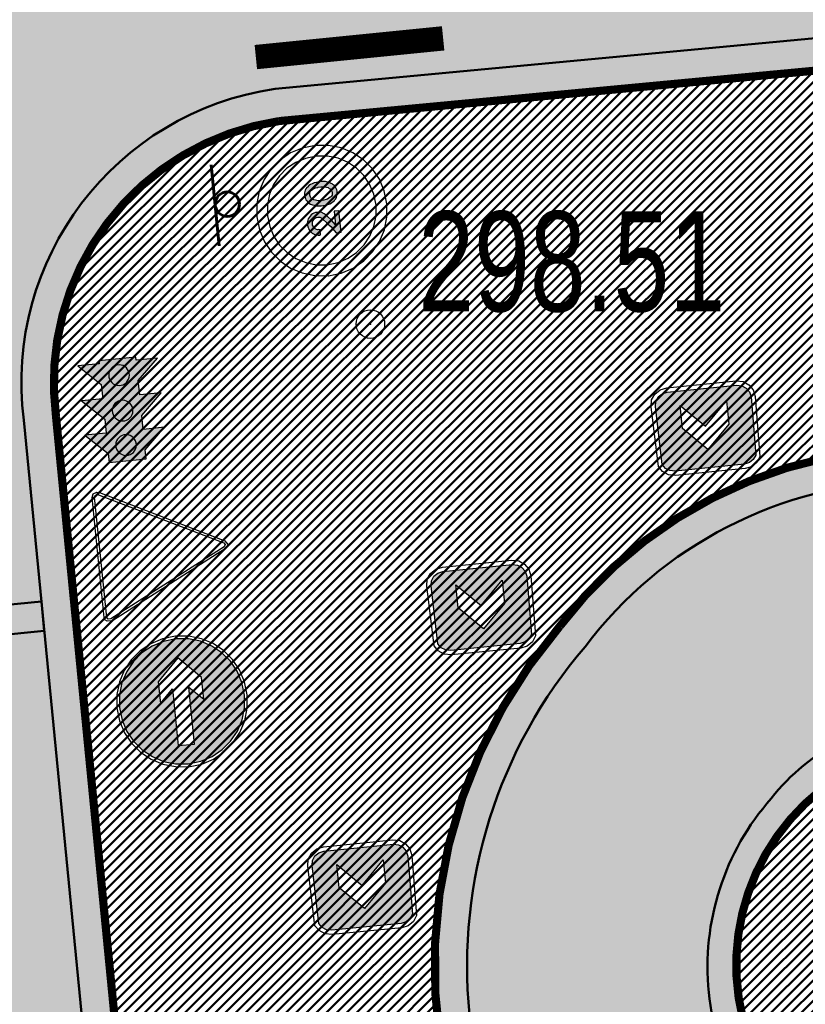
# Model space of a CAD drawing. Extents: x 2931 to 5026, y -2784 to 809.
# Tile 113 of 170: x 3207 to 3220, y -209 to -192. Entities that reach past the tile are written whole.
import ezdxf

# ---------------------------------------------------------------- set-up
doc = ezdxf.new("R2010")
doc.units = 0
doc.header["$MEASUREMENT"] = 0
doc.linetypes.add('CONTI', pattern=[0])
doc.layers.add('.', color=7, linetype='Continuous', lineweight=15)
for name, color, linetype in [('OP-SENAL-NEGRO', 250, 'Continuous'), ('PI_OTDEFAULT', 172, 'CONTI'), ('PI_TTDEFAULT', 5, 'CONTI')]:
    doc.layers.add(name, color=color, linetype=linetype)
doc.styles.add('SHRFT', font='TXT', dxfattribs={"width": 0.75})
pattern_1 = [(45, (0, 1538.843632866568), (-0.08838834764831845, 0.08838834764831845), [])]

# ---------------------------------------------------------------- blocks, each defined once
blk = doc.blocks.new('С')
at = {"layer": 'OP-SENAL-NEGRO', "linetype": 'Continuous'}
for points in [[(1245378.084913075, -79900.303424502), (1245378.084913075, -80153.97835723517), (1245114.107579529, -79900.303424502)], [(1245834.96853143, -79900.30342311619), (1245834.96853143, -80153.97835723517), (1246098.945865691, -79900.30342311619)], [(1245378.084913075, -80331.55125861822), (1245378.084914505, -80585.22619345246), (1245114.107579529, -80331.55125928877)], [(1245834.96853143, -80331.55125861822), (1245834.96853143, -80585.2261927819), (1246098.945865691, -80331.55125790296)], [(1245378.084913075, -80757.72555048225), (1245378.084914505, -81011.40048464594), (1245114.107579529, -80757.72555048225)], [(1245834.96853143, -80757.72555048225), (1245834.96853143, -81011.40048326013), (1246098.945865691, -80757.72555048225)]]:
    blk.add_hatch(color=256, dxfattribs=at).paths.add_polyline_path(points)
at = {"layer": 'OP-SENAL-NEGRO'}
h = blk.add_hatch(color=256, dxfattribs=at)
h.paths.add_polyline_path([(1245378.084913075, -79862.65004211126), (1245834.96853143, -79862.65004349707), (1245834.96853143, -81120.87930404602), (1245378.084913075, -81120.87930337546)])
edge = h.paths.add_edge_path(flags=16)
edge.add_arc((1245606.526722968, -80063.17245186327), 127.6727341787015, 41.61433914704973, 401.6143391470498)
edge = h.paths.add_edge_path(flags=16)
edge.add_arc((1245606.526722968, -80502.09860240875), 127.6727341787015, 41.61433914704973, 401.6143391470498)
edge = h.paths.add_edge_path(flags=16)
edge.add_arc((1245606.526721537, -80928.24029005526), 127.6727341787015, 41.61433914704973, 401.6143391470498)
for color, points in [(1, [(1245734.199455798, -80063.17245043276, 1), (1245478.853987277, -80063.17245043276, 1)]), (2, [(1245734.199455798, -80502.09860169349, 1), (1245478.853987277, -80502.09860169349, 1)]), (3, [(1245478.853987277, -80928.2402893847, 1), (1245734.199455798, -80928.2402893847, 1)])]:
    blk.add_hatch(color=color, dxfattribs=at).paths.add_polyline_path(points)
at = {"layer": 'OP-SENAL-NEGRO', "linetype": 'Continuous'}
blk.add_lwpolyline([(1245378.084914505, -80153.97835656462), (1245114.10758096, -79900.30342378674), (1245378.084914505, -79900.30342311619), (1245378.084914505, -79862.65004211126), (1245834.96853286, -79862.65004278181), (1245834.96853286, -79900.30342311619), (1246098.945867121, -79900.30342240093), (1245834.968534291, -80153.97835723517), (1245834.96853286, -80331.55125723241), (1246098.945867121, -80331.55125723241), (1245834.96853286, -80585.2261927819), (1245834.96853286, -80757.72555048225), (1246098.945868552, -80757.725549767), (1245834.96853286, -81011.40048326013), (1245834.96853286, -81120.87930337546), (1245378.084914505, -81120.8793026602), (1245378.084914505, -81011.40048393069), (1245114.10758096, -80757.725549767), (1245378.084914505, -80757.72554909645), (1245378.084914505, -80585.2261927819), (1245114.10758096, -80331.55125861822), (1245378.084914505, -80331.55125861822), (1245378.084914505, -80153.97835656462)], dxfattribs=at)
at = {"layer": 'OP-SENAL-NEGRO'}
for centre in [(1245606.526721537, -80063.17245043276), (1245606.526721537, -80502.09860169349), (1245606.526721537, -80928.2402893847)]:
    blk.add_circle(centre, 127.6727341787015, dxfattribs=at)
blk = doc.blocks.new('20')
at = {"layer": '.', "transparency": 33554625}
h = blk.add_hatch(color=256, dxfattribs=at)
h.dxf.hatch_style = 1
h.set_gradient(color1=(51, 51, 51), color2=(51, 51, 51), tint=0.6399999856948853)
h.paths.add_polyline_path([(1338580.420447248, -86175.85391284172), (1338596.871007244, -86178.54191284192), (1338610.526047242, -86181.33743284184), (1338621.385567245, -86189.50895284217), (1338635.040607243, -86197.68047284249), (1338643.319647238, -86208.64751284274), (1338651.491167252, -86222.30255284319), (1338654.179167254, -86235.95759284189), (1338656.974687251, -86249.61263284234), (1338656.974687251, -86263.26767284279), (1338654.179167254, -86274.23471284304), (1338648.80316725, -86282.40623284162), (1338643.319647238, -86290.57775284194), (1338635.040607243, -86298.74927284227), (1338618.697567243, -86317.88783284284), (1338583.215967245, -86350.68143284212), (1338558.593887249, -86372.50799284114), (1338569.560927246, -86361.64847284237), (1338550.422367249, -86377.99151284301), (1338525.800287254, -86399.81807284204), (1338443.870047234, -86454.54575284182), (1338443.870047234, -86517.33743284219), (1338708.906847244, -86517.33743284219), (1338708.906847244, -86459.92175284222), (1338542.250847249, -86459.92175284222), (1338602.354527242, -86416.26863284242), (1338662.458207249, -86361.64847284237), (1338681.489247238, -86342.50991284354), (1338689.768287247, -86331.54287284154), (1338700.627807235, -86317.88783284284), (1338706.111327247, -86312.40431284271), (1338708.906847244, -86304.23279284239), (1338714.282847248, -86287.88975284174), (1338714.282847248, -86285.09423284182), (1338717.078367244, -86265.95567284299), (1338717.078367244, -86246.81711284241), (1338717.078367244, -86227.78607284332), (1338711.594847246, -86208.64751284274), (1338703.423327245, -86189.50895284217), (1338692.456287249, -86173.05839284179), (1338678.801247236, -86156.71535284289), (1338665.146207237, -86143.06031284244), (1338648.80316725, -86132.09327284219), (1338632.352607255, -86123.92175284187), (1338613.214047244, -86118.43823284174), (1338594.075487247, -86112.95471284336), (1338572.248927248, -86112.95471284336), (1338553.110367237, -86115.75023284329), (1338533.97180724, -86121.23375284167), (1338517.628767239, -86126.60975284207), (1338498.490207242, -86137.57679284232), (1338484.835167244, -86148.54383284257), (1338468.384607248, -86162.19887284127), (1338457.525087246, -86178.54191284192), (1338449.353567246, -86194.99247284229), (1338441.074527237, -86214.13103284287), (1338438.386527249, -86233.16207284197), (1338435.698527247, -86252.30063284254), (1338435.698527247, -86263.26767284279), (1338501.178207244, -86263.26767284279), (1338501.178207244, -86252.30063284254), (1338503.973727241, -86246.81711284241), (1338503.973727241, -86233.16207284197), (1338509.457247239, -86219.50703284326), (1338517.628767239, -86205.85199284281), (1338528.488287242, -86194.99247284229), (1338539.455327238, -86186.71343284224), (1338553.110367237, -86181.33743284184), (1338566.76540725, -86175.85391284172)])
h.paths.add_polyline_path([(1338941.04252725, -86115.75023284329), (1338930.183007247, -86115.75023284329), (1338911.04444725, -86118.43823284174), (1338902.87292725, -86121.23375284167), (1338886.422367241, -86126.60975284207), (1338870.079327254, -86134.88879284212), (1338853.628767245, -86145.74831284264), (1338842.769247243, -86159.40335284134), (1338839.973727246, -86159.40335284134), (1338826.318687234, -86178.54191284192), (1338815.459167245, -86200.36847284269), (1338807.180127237, -86222.30255284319), (1338799.00860725, -86246.81711284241), (1338796.320607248, -86274.23471284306), (1338793.525087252, -86304.23279284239), (1338793.525087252, -86334.33839284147), (1338796.320607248, -86356.16495284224), (1338799.00860725, -86388.95855284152), (1338807.180127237, -86413.47311284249), (1338815.459167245, -86435.40719284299), (1338829.114207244, -86457.23375284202), (1338842.769247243, -86476.37231284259), (1338848.145247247, -86481.85583284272), (1338861.800287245, -86495.51087284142), (1338878.25084724, -86503.68239284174), (1338894.593887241, -86511.85391284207), (1338911.04444725, -86517.33743284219), (1338922.011487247, -86517.33743284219), (1338941.04252725, -86520.02543284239), (1338952.009567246, -86520.02543284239), (1338971.148127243, -86517.33743284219), (1338979.319647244, -86514.649432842), (1338995.770207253, -86509.16591284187), (1339012.113247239, -86500.99439284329), (1339028.45628724, -86490.02735284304), (1339039.423327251, -86476.37231284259), (1339042.218847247, -86476.37231284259), (1339055.873887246, -86454.54575284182), (1339066.733407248, -86432.61167284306), (1339074.904927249, -86410.78511284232), (1339083.183967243, -86388.95855284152), (1339085.871967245, -86367.02447284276), (1339088.667487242, -86334.33839284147), (1339088.667487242, -86309.71631284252), (1339085.871967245, -86276.92271284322), (1339083.183967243, -86246.81711284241), (1339074.904927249, -86222.30255284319), (1339066.733407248, -86200.36847284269), (1339055.873887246, -86178.54191284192), (1339039.423327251, -86159.40335284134), (1339033.939807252, -86151.23183284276), (1339020.28476724, -86140.26479284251), (1339003.941727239, -86129.40527284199), (1338987.491167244, -86123.92175284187), (1338971.148127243, -86118.43823284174), (1338960.181087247, -86115.75023284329)])
h.paths.add_polyline_path([(1338954.697567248, -86178.54191284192), (1338957.493087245, -86181.33743284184), (1338971.148127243, -86184.02543284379), (1338982.11516724, -86189.50895284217), (1338990.28668724, -86197.68047284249), (1338995.770207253, -86205.85199284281), (1339006.629727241, -86224.99055284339), (1339014.801247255, -86241.44111284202), (1339020.28476724, -86260.47215284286), (1339023.080287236, -86287.88975284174), (1339025.768287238, -86293.26575284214), (1339023.080287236, -86293.26575284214), (1339025.768287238, -86323.37135284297), (1339023.080287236, -86350.68143284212), (1339020.28476724, -86375.30351284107), (1339014.801247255, -86394.44207284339), (1339006.629727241, -86413.47311284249), (1338995.770207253, -86427.12815284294), (1338987.491167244, -86438.09519284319), (1338979.319647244, -86446.26671284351), (1338968.352607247, -86451.75023284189), (1338957.493087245, -86454.54575284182), (1338943.838047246, -86457.23375284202), (1338941.04252725, -86457.23375284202), (1338927.387487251, -86454.54575284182), (1338924.699487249, -86454.54575284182), (1338911.04444725, -86451.75023284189), (1338900.077407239, -86443.57871284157), (1338891.905887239, -86435.40719284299), (1338886.422367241, -86427.12815284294), (1338875.562847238, -86410.78511284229), (1338867.283807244, -86391.64655284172), (1338861.800287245, -86375.30351284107), (1338859.112287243, -86345.19791284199), (1338856.424287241, -86328.85487284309), (1338859.112287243, -86328.85487284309), (1338856.424287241, -86301.54479284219), (1338859.112287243, -86274.23471284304), (1338861.800287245, -86260.47215284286), (1338867.283807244, -86241.44111284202), (1338875.562847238, -86222.30255284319), (1338886.422367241, -86205.85199284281), (1338894.593887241, -86194.99247284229), (1338902.87292725, -86189.50895284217), (1338913.732447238, -86184.02543284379), (1338924.699487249, -86181.33743284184), (1338938.354527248, -86178.54191284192), (1338941.04252725, -86178.54191284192)], flags=16)
at = {"color": 1}
blk.add_lwpolyline([(1339540.33970043, -86308.75698336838), (1339524.00765661, -86145.00675453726), (1339477.59026891, -85994.794930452), (1339403.881176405, -85858.33640642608), (1339305.566570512, -85738.20992622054), (1339185.440090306, -85639.89532032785), (1339048.98156628, -85566.18622782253), (1338898.769742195, -85519.76884012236), (1338734.912065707, -85503.32934864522), (1338573.848028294, -85519.76884012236), (1338420.950012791, -85566.18622782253), (1338284.491488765, -85639.89532032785), (1338164.36500856, -85738.20992622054), (1338066.050402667, -85855.54276735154), (1337992.341310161, -85992.10873903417), (1337945.923922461, -86142.21311546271), (1337926.798239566, -86306.07079195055), (1337926.798239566, -86308.75698336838), (1337943.237731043, -86469.9284684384), (1337989.655118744, -86622.82648394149), (1338066.050402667, -86759.28500796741), (1338164.36500856, -86879.41148817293), (1338284.491488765, -86977.72609406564), (1338420.950012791, -87051.43518657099), (1338573.848028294, -87097.85257427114), (1338734.912065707, -87114.18461809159), (1338898.769742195, -87097.85257427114), (1339048.98156628, -87051.43518657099), (1339185.440090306, -86977.72609406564), (1339305.566570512, -86879.41148817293), (1339403.881176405, -86759.28500796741), (1339477.59026891, -86622.82648394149), (1339524.00765661, -86469.9284684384), (1339540.33970043, -86308.75698336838)], close=True, dxfattribs=at)
at = {"color": 7}
for points in [[(1339406.567367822, -86308.75698336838), (1339392.92151542, -86172.29845934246), (1339354.777597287, -86046.69214864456), (1339294.714357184, -85932.04549893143), (1339210.045603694, -85833.73089303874), (1339111.730997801, -85749.0621395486), (1338997.084348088, -85688.99889944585), (1338871.47803739, -85650.8549813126), (1338734.912065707, -85637.20912891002), (1338601.139733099, -85650.8549813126), (1338472.847230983, -85688.99889944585), (1338360.886772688, -85749.0621395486), (1338259.885975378, -85833.73089303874), (1338178.010860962, -85932.04549893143), (1338117.947620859, -86046.69214864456), (1338077.010063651, -86172.29845934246), (1338063.364211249, -86308.75698336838), (1338077.010063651, -86442.52931597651), (1338117.947620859, -86570.92926574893), (1338178.010860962, -86682.88972404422), (1338259.885975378, -86783.89052135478), (1338360.886772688, -86865.76563577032), (1338472.847230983, -86925.82887587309), (1338601.139733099, -86966.76643308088), (1338734.912065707, -86980.41228548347), (1338871.47803739, -86966.76643308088), (1338997.084348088, -86925.82887587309), (1339111.730997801, -86865.76563577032), (1339210.045603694, -86783.89052135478), (1339294.714357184, -86682.88972404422), (1339354.777597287, -86570.92926574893), (1339392.92151542, -86442.52931597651), (1339406.567367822, -86308.75698336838)], [(1338542.250847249, -86459.92175284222), (1338602.354527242, -86416.26863284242), (1338662.458207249, -86361.64847284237), (1338681.489247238, -86342.50991284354), (1338689.768287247, -86331.54287284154), (1338700.627807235, -86317.88783284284), (1338706.111327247, -86312.40431284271), (1338708.906847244, -86304.23279284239), (1338714.282847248, -86287.88975284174), (1338714.282847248, -86285.09423284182), (1338717.078367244, -86265.95567284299), (1338717.078367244, -86246.81711284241), (1338717.078367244, -86227.78607284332), (1338711.594847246, -86208.64751284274), (1338703.423327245, -86189.50895284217), (1338692.456287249, -86173.05839284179), (1338678.801247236, -86156.71535284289), (1338665.146207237, -86143.06031284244), (1338648.80316725, -86132.09327284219), (1338632.352607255, -86123.92175284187), (1338613.214047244, -86118.43823284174), (1338594.075487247, -86112.95471284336), (1338572.248927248, -86112.95471284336), (1338553.110367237, -86115.75023284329), (1338533.97180724, -86121.23375284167), (1338517.628767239, -86126.60975284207), (1338498.490207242, -86137.57679284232), (1338484.835167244, -86148.54383284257), (1338468.384607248, -86162.19887284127), (1338457.525087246, -86178.54191284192), (1338449.353567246, -86194.99247284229), (1338441.074527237, -86214.13103284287), (1338438.386527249, -86233.16207284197), (1338435.698527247, -86252.30063284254), (1338435.698527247, -86263.26767284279), (1338501.178207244, -86263.26767284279), (1338501.178207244, -86252.30063284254), (1338503.973727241, -86246.81711284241), (1338503.973727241, -86233.16207284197), (1338509.457247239, -86219.50703284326), (1338517.628767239, -86205.85199284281), (1338528.488287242, -86194.99247284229), (1338539.455327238, -86186.71343284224), (1338553.110367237, -86181.33743284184), (1338566.76540725, -86175.85391284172), (1338580.420447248, -86175.85391284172), (1338596.871007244, -86178.54191284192), (1338610.526047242, -86181.33743284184), (1338621.385567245, -86189.50895284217), (1338635.040607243, -86197.68047284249), (1338643.319647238, -86208.64751284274), (1338651.491167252, -86222.30255284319), (1338654.179167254, -86235.95759284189), (1338656.974687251, -86249.61263284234), (1338656.974687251, -86263.26767284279), (1338654.179167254, -86274.23471284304), (1338648.80316725, -86282.40623284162), (1338643.319647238, -86290.57775284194), (1338635.040607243, -86298.74927284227), (1338618.697567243, -86317.88783284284), (1338583.215967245, -86350.68143284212), (1338558.593887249, -86372.50799284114), (1338569.560927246, -86361.64847284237), (1338550.422367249, -86377.99151284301), (1338525.800287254, -86399.81807284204), (1338443.870047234, -86454.54575284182), (1338443.870047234, -86517.33743284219), (1338708.906847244, -86517.33743284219), (1338708.906847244, -86459.92175284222), (1338542.250847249, -86459.92175284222)], [(1338911.04444725, -86118.43823284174), (1338902.87292725, -86121.23375284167), (1338886.422367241, -86126.60975284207), (1338870.079327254, -86134.88879284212), (1338853.628767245, -86145.74831284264), (1338842.769247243, -86159.40335284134), (1338839.973727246, -86159.40335284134), (1338826.318687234, -86178.54191284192), (1338815.459167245, -86200.36847284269), (1338807.180127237, -86222.30255284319), (1338799.00860725, -86246.81711284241), (1338796.320607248, -86274.23471284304), (1338793.525087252, -86304.23279284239), (1338793.525087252, -86334.33839284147), (1338796.320607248, -86356.16495284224), (1338799.00860725, -86388.95855284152), (1338807.180127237, -86413.47311284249), (1338815.459167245, -86435.40719284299), (1338829.114207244, -86457.23375284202), (1338842.769247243, -86476.37231284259), (1338848.145247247, -86481.85583284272), (1338861.800287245, -86495.51087284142), (1338878.25084724, -86503.68239284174), (1338894.593887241, -86511.85391284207), (1338911.04444725, -86517.33743284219), (1338922.011487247, -86517.33743284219), (1338941.04252725, -86520.02543284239), (1338952.009567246, -86520.02543284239), (1338971.148127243, -86517.33743284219), (1338979.319647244, -86514.649432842), (1338995.770207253, -86509.16591284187), (1339012.113247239, -86500.99439284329), (1339028.45628724, -86490.02735284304), (1339039.423327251, -86476.37231284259), (1339042.218847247, -86476.37231284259), (1339055.873887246, -86454.54575284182), (1339066.733407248, -86432.61167284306), (1339074.904927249, -86410.78511284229), (1339083.183967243, -86388.95855284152), (1339085.871967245, -86367.02447284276), (1339088.667487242, -86334.33839284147), (1339088.667487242, -86309.71631284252), (1339085.871967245, -86276.92271284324), (1339083.183967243, -86246.81711284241), (1339074.904927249, -86222.30255284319), (1339066.733407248, -86200.36847284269), (1339055.873887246, -86178.54191284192), (1339039.423327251, -86159.40335284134), (1339033.939807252, -86151.23183284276), (1339020.28476724, -86140.26479284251), (1339003.941727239, -86129.40527284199), (1338987.491167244, -86123.92175284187), (1338971.148127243, -86118.43823284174), (1338960.181087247, -86115.75023284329), (1338941.04252725, -86115.75023284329), (1338930.183007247, -86115.75023284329), (1338911.04444725, -86118.43823284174)], [(1338957.493087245, -86181.33743284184), (1338971.148127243, -86184.02543284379), (1338982.11516724, -86189.50895284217), (1338990.28668724, -86197.68047284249), (1338995.770207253, -86205.85199284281), (1339006.629727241, -86224.99055284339), (1339014.801247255, -86241.44111284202), (1339020.28476724, -86260.47215284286), (1339023.080287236, -86287.88975284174), (1339025.768287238, -86293.26575284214), (1339023.080287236, -86293.26575284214), (1339025.768287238, -86323.37135284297), (1339023.080287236, -86350.68143284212), (1339020.28476724, -86375.30351284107), (1339014.801247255, -86394.44207284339), (1339006.629727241, -86413.47311284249), (1338995.770207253, -86427.12815284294), (1338987.491167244, -86438.09519284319), (1338979.319647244, -86446.26671284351), (1338968.352607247, -86451.75023284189), (1338957.493087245, -86454.54575284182), (1338943.838047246, -86457.23375284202), (1338941.04252725, -86457.23375284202), (1338927.387487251, -86454.54575284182), (1338924.699487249, -86454.54575284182), (1338911.04444725, -86451.75023284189), (1338900.077407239, -86443.57871284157), (1338891.905887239, -86435.40719284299), (1338886.422367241, -86427.12815284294), (1338875.562847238, -86410.78511284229), (1338867.283807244, -86391.64655284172), (1338861.800287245, -86375.30351284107), (1338859.112287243, -86345.19791284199), (1338856.424287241, -86328.85487284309), (1338859.112287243, -86328.85487284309), (1338856.424287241, -86301.54479284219), (1338859.112287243, -86274.23471284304), (1338861.800287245, -86260.47215284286), (1338867.283807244, -86241.44111284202), (1338875.562847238, -86222.30255284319), (1338886.422367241, -86205.85199284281), (1338894.593887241, -86194.99247284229), (1338902.87292725, -86189.50895284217), (1338913.732447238, -86184.02543284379), (1338924.699487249, -86181.33743284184), (1338938.354527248, -86178.54191284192), (1338941.04252725, -86178.54191284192), (1338954.697567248, -86178.54191284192), (1338957.493087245, -86181.33743284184)], [(1338957.493087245, -86181.33743284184), (1338971.148127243, -86184.02543284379), (1338982.11516724, -86189.50895284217), (1338990.28668724, -86197.68047284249), (1338995.770207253, -86205.85199284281), (1339006.629727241, -86224.99055284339), (1339014.801247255, -86241.44111284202), (1339020.28476724, -86260.47215284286), (1339023.080287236, -86287.88975284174), (1339025.768287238, -86293.26575284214), (1339023.080287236, -86293.26575284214), (1339025.768287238, -86323.37135284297), (1339023.080287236, -86350.68143284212), (1339020.28476724, -86375.30351284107), (1339014.801247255, -86394.44207284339), (1339006.629727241, -86413.47311284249), (1338995.770207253, -86427.12815284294), (1338987.491167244, -86438.09519284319), (1338979.319647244, -86446.26671284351), (1338968.352607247, -86451.75023284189), (1338957.493087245, -86454.54575284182), (1338943.838047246, -86457.23375284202), (1338941.04252725, -86457.23375284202), (1338927.387487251, -86454.54575284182), (1338924.699487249, -86454.54575284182), (1338911.04444725, -86451.75023284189), (1338900.077407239, -86443.57871284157), (1338891.905887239, -86435.40719284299), (1338886.422367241, -86427.12815284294), (1338875.562847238, -86410.78511284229), (1338867.283807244, -86391.64655284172), (1338861.800287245, -86375.30351284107), (1338859.112287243, -86345.19791284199), (1338856.424287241, -86328.85487284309), (1338859.112287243, -86328.85487284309), (1338856.424287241, -86301.54479284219), (1338859.112287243, -86274.23471284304), (1338861.800287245, -86260.47215284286), (1338867.283807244, -86241.44111284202), (1338875.562847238, -86222.30255284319), (1338886.422367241, -86205.85199284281), (1338894.593887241, -86194.99247284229), (1338902.87292725, -86189.50895284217), (1338913.732447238, -86184.02543284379), (1338924.699487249, -86181.33743284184), (1338938.354527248, -86178.54191284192), (1338941.04252725, -86178.54191284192), (1338954.697567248, -86178.54191284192), (1338957.493087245, -86181.33743284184)]]:
    blk.add_lwpolyline(points, close=True, dxfattribs=at)
blk = doc.blocks.new('И')
at = {"layer": '.', "transparency": 33554625}
h = blk.add_hatch(color=256, dxfattribs=at)
h.dxf.hatch_style = 1
h.set_gradient(color1=(0, 127, 255), color2=(0, 127, 255), tint=0.6399999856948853)
h.paths.add_polyline_path([(1379367.472957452, -93150.52672701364), (1379252.74911745, -93057.62944701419), (1379121.574717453, -92983.87072701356), (1378976.745277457, -92940.11008701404), (1378821.056317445, -92923.76704701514), (1378665.259837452, -92940.11008701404), (1378520.537917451, -92983.87072701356), (1378389.363517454, -93057.62944701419), (1378274.639677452, -93150.52672701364), (1378178.946877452, -93265.25056701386), (1378107.983677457, -93396.42496701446), (1378064.22303745, -93541.14688701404), (1378047.87999745, -93696.94336701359), (1378064.22303745, -93852.63232701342), (1378107.983677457, -93997.46176701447), (1378178.946877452, -94128.52864701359), (1378274.639677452, -94243.36000701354), (1378389.363517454, -94338.94528701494), (1378520.537917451, -94410.01600701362), (1378665.259837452, -94453.66912701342), (1378821.056317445, -94470.1196870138), (1378976.745277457, -94453.66912701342), (1379121.574717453, -94410.01600701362), (1379252.74911745, -94338.94528701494), (1379367.472957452, -94243.36000701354), (1379460.370237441, -94131.32416701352), (1379534.128957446, -94000.14976701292), (1379577.782077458, -93855.32032701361), (1379594.232637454, -93696.94336701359), (1379577.782077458, -93541.14688701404), (1379534.128957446, -93396.42496701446), (1379460.370237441, -93265.25056701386)])
h.paths.add_polyline_path([(1378922.125117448, -93863.59936701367), (1379088.781117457, -93696.94336701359), (1379088.781117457, -93964.66816701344), (1378821.056317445, -94235.08096701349), (1378553.331517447, -93964.66816701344), (1378553.331517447, -93696.94336701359), (1378719.987517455, -93863.59936701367), (1378719.987517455, -93158.69824701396), (1378922.125117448, -93158.69824701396)], flags=16)
at = {"color": 5}
blk.add_lwpolyline([(1378015.086397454, -93696.94336701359), (1378031.429437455, -93860.80384701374), (1378077.878077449, -94011.11680701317), (1378151.636797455, -94147.66720701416), (1378250.017597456, -94267.87456701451), (1378370.224957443, -94366.25536701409), (1378506.882877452, -94440.01408701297), (1378657.088317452, -94486.46272701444), (1378821.056317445, -94502.91328701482), (1378982.228797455, -94486.46272701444), (1379135.229757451, -94440.01408701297), (1379271.780157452, -94366.25536701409), (1379391.987517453, -94267.87456701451), (1379490.368317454, -94147.66720701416), (1379564.127037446, -94011.11680701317), (1379610.575677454, -93860.80384701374), (1379627.026237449, -93696.94336701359), (1379610.575677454, -93535.66336701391), (1379564.127037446, -93382.66240701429), (1379490.368317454, -93246.11200701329), (1379391.987517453, -93125.90464701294), (1379271.780157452, -93027.52384701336), (1379135.229757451, -92951.07712701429), (1378982.228797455, -92904.62848701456), (1378821.056317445, -92888.17792701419), (1378657.088317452, -92904.62848701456), (1378506.882877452, -92951.07712701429), (1378370.224957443, -93027.52384701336), (1378250.017597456, -93125.90464701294), (1378151.636797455, -93246.11200701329), (1378077.878077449, -93382.66240701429), (1378031.429437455, -93535.66336701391), (1378015.086397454, -93696.94336701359)], dxfattribs=at)
blk.add_lwpolyline([(1378047.87999745, -93696.94336701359), (1378064.22303745, -93852.63232701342), (1378107.983677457, -93997.46176701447), (1378178.946877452, -94128.52864701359), (1378274.639677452, -94243.36000701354), (1378389.363517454, -94338.94528701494), (1378520.537917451, -94410.01600701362), (1378665.259837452, -94453.66912701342), (1378821.056317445, -94470.1196870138), (1378976.745277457, -94453.66912701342), (1379121.574717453, -94410.01600701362), (1379252.74911745, -94338.94528701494), (1379367.472957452, -94243.36000701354), (1379460.370237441, -94131.32416701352), (1379534.128957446, -94000.14976701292), (1379577.782077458, -93855.32032701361), (1379594.232637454, -93696.94336701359), (1379577.782077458, -93541.14688701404), (1379534.128957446, -93396.42496701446), (1379460.370237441, -93265.25056701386), (1379367.472957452, -93150.52672701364), (1379252.74911745, -93057.62944701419), (1379121.574717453, -92983.87072701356), (1378976.745277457, -92940.11008701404), (1378821.056317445, -92923.76704701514), (1378665.259837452, -92940.11008701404), (1378520.537917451, -92983.87072701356), (1378389.363517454, -93057.62944701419), (1378274.639677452, -93150.52672701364), (1378178.946877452, -93265.25056701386), (1378107.983677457, -93396.42496701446), (1378064.22303745, -93541.14688701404), (1378047.87999745, -93696.94336701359)], close=True, dxfattribs=at)
at = {"color": 7}
blk.add_lwpolyline([(1378821.056317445, -94235.08096701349), (1379088.781117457, -93964.66816701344), (1379088.781117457, -93696.94336701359), (1378922.125117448, -93863.59936701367), (1378922.125117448, -93158.69824701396), (1378719.987517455, -93158.69824701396), (1378719.987517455, -93863.59936701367), (1378553.331517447, -93696.94336701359), (1378553.331517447, -93964.66816701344), (1378821.056317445, -94235.08096701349)], close=True, dxfattribs=at)
blk = doc.blocks.new('ПВПВПАВ')
at = {"layer": '.', "transparency": 33554625}
h = blk.add_hatch(color=256, dxfattribs=at)
h.dxf.hatch_style = 1
h.set_gradient(color1=(255, 0, 0), color2=(255, 0, 0), tint=0.6399999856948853)
h.paths.add_polyline_path([(1396674.333624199, -92008.221899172), (1396726.265784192, -91972.63277917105), (1396758.951864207, -91923.49613917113), (1396772.714424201, -91860.70445917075), (1396772.714424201, -91000.0068591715), (1396758.951864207, -90937.21517917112), (1396726.265784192, -90885.28301916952), (1396674.333624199, -90849.80141917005), (1395955.560168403, -90838.83437917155), (1395892.660968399, -90849.80141917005), (1395840.836328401, -90885.28301916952), (1395808.042728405, -90937.21517917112), (1395794.387688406, -91000.0068591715), (1395794.387688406, -91860.70445917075), (1395808.042728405, -91923.49613917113), (1395840.836328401, -91972.63277917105), (1395892.660968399, -92008.221899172), (1395955.560168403, -92021.8769391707)])
h.paths.add_polyline_path([(1396259.893134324, -91715.87501917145), (1395973.029774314, -91715.87501917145), (1396259.893134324, -91429.01165917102), (1395973.029774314, -91142.1482991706), (1396259.893134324, -91142.1482991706), (1396546.756494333, -91429.01165917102)], flags=16)
at = {"color": 1}
blk.add_lwpolyline([(1396824.539064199, -91000.0068591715), (1396808.196024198, -90915.38861917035), (1396761.747384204, -90847.00589917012), (1396696.160184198, -90800.5572591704), (1395955.560168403, -90784.2142191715), (1395870.8344084, -90800.5572591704), (1395802.559208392, -90847.00589917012), (1395756.110568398, -90915.38861917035), (1395739.660008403, -91000.0068591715), (1395739.660008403, -91860.70445917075), (1395756.110568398, -91942.6346991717), (1395802.559208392, -92010.90989917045), (1395870.8344084, -92057.35853917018), (1395955.560168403, -92073.80909917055), (1396696.160184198, -92057.35853917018), (1396764.435384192, -92010.90989917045), (1396810.8840242, -91942.6346991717), (1396827.334584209, -91860.70445917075), (1396824.539064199, -91000.0068591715)], dxfattribs=at)
blk.add_lwpolyline([(1396772.714424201, -91000.0068591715), (1396758.951864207, -90937.21517917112), (1396726.265784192, -90885.28301916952), (1396674.333624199, -90849.80141917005), (1395955.560168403, -90838.83437917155), (1395892.660968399, -90849.80141917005), (1395840.836328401, -90885.28301916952), (1395808.042728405, -90937.21517917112), (1395794.387688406, -91000.0068591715), (1395794.387688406, -91860.70445917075), (1395808.042728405, -91923.49613917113), (1395840.836328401, -91972.63277917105), (1395892.660968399, -92008.221899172), (1395955.560168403, -92021.8769391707), (1396674.333624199, -92008.221899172), (1396726.265784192, -91972.63277917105), (1396758.951864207, -91923.49613917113), (1396772.714424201, -91860.70445917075), (1396772.714424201, -91000.0068591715)], close=True, dxfattribs=at)
at = {"color": 7}
blk.add_lwpolyline([(1395973.029774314, -91142.1482991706), (1396259.893134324, -91429.01165917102), (1395973.029774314, -91715.87501917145), (1396259.893134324, -91715.87501917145), (1396546.756494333, -91429.01165917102), (1396259.893134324, -91142.1482991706), (1396259.893134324, -91142.1482991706)], close=True, dxfattribs=at)
blk = doc.blocks.new('bstrtthtytt434')
at = {"layer": 'PI_TTDEFAULT', "color": 0}
blk.add_circle((3212.689631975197, 527.2010759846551), 0.25, dxfattribs=at)
blk.add_point((3212.689631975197, 527.2010759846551), dxfattribs=at)
at = {"layer": 'PI_OTDEFAULT', "color": 0, "style": 'SHRFT', "width": 0.75}
blk.add_text('298.51', height=1.75, dxfattribs=at).set_placement((3213.528700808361, 527.4244316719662))

msp = doc.modelspace()

# ---------------------------------------------------------------- hatches: boundary and pattern name
at = {"layer": '.', "linetype": 'ByBlock', "lineweight": 50}
h = msp.add_hatch(dxfattribs=at)
h.set_pattern_fill('ANSI31', color=252)
h.set_pattern_definition(pattern_1)
edge = h.paths.add_edge_path()
edge.add_line((3056.579508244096, -13.72810971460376), (3060.468574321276, -22.94088155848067))
edge.add_line((3060.468574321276, -22.94088155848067), (3091.428099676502, -9.871672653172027))
edge.add_arc((3092.594819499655, -12.63550420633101), 2.999999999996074, 59.08883293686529, 112.8864824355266, ccw=False)
edge.add_line((3094.135944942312, -10.06160980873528), (3125.421424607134, -28.79386577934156))
edge.add_arc((3123.880299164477, -31.36776017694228), 3.000000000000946, 6.846905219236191, 59.0888329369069, ccw=False)
edge.add_line((3126.858903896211, -31.0101097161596), (3145.92372928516, -189.7868633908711))
edge.add_line((3145.92372928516, -189.7868633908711), (3153.629677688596, -253.9639773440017))
edge.add_line((3153.629677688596, -253.9639773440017), (3155.627738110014, -291.0431588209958))
edge.add_line((3155.627738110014, -291.0431588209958), (3160.809987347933, -390.8336176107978))
edge.add_arc((3157.814024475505, -390.9892018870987), 2.999999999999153, -86.74722545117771, 2.9727744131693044, ccw=False)
edge.add_line((3157.984247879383, -393.9843686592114), (3050.375705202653, -400.1000522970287))
edge.add_line((3050.375705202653, -400.1000522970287), (3050.943116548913, -410.0839415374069))
edge.add_line((3050.943116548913, -410.0839415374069), (3313.191871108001, -395.2423217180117))
edge.add_line((3313.191871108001, -395.2423217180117), (3312.624459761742, -385.2584324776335))
edge.add_line((3312.624459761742, -385.2584324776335), (3173.95866141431, -393.0764996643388))
edge.add_arc((3173.788438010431, -390.0813328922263), 2.999999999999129, 182.972774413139, 273.2527745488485, ccw=False)
edge.add_line((3170.792475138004, -390.2369171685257), (3164.49681413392, -269.5578782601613))
edge.add_line((3164.49681413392, -269.5578782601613), (3163.4838931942, -250.9031565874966))
edge.add_line((3163.4838931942, -250.9031565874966), (3160.81852438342, -229.0071751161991))
edge.add_arc((3164.480270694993, -229.3400365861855), 3.67684413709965, 91.76941746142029, 174.8059522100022, ccw=False)
edge.add_line((3164.36673985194, -225.6649456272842), (3165.328204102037, -225.5721756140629))
edge.add_line((3165.328204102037, -225.5721756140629), (3157.302999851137, -143.7639337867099))
edge.add_arc((3156.299241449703, -137.2508763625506), 6.589950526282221, 187.8889569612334, 278.7611968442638, ccw=False)
edge.add_line((3149.771658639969, -138.1553710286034), (3140.934979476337, -64.3232824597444))
edge.add_line((3140.934979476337, -64.3232824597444), (3139.504408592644, -51.66150844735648))
edge.add_line((3139.504408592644, -51.66150844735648), (3136.203008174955, -24.94942472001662))
edge.add_arc((3133.224403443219, -25.3070751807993), 3.000000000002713, 6.84690521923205, 59.08883293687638)
edge.add_line((3134.765528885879, -22.73318078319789), (3099.87037971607, -1.839626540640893))
edge.add_arc((3101.693711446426, 0.8191406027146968), 3.223907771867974, 157.9186088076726, 235.5584146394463, ccw=False)
edge.add_line((3098.706274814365, 2.031082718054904), (3108.700353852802, 18.51741190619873))
edge.add_arc((3111.264605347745, 16.96029461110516), 3.00000000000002, 58.73218183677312, 148.732181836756, ccw=False)
edge.add_line((3112.821722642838, 19.524546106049), (3205.618491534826, -36.82540788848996))
edge.add_line((3205.618491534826, -36.82540788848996), (3207.292050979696, -37.73551597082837))
edge.add_line((3207.292050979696, -37.73551597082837), (3243.014474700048, -51.08095955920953))
edge.add_line((3243.014474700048, -51.08095955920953), (3266.942729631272, -59.95543376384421))
edge.add_line((3266.942729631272, -59.95543376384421), (3413.241120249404, -148.0148327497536))
edge.add_line((3413.241120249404, -148.0148327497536), (3418.398145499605, -139.4471556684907))
edge.add_line((3418.398145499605, -139.4471556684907), (3272.099754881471, -51.38775668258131))
edge.add_line((3272.099754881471, -51.38775668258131), (3270.420061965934, -50.57949861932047))
edge.add_line((3270.420061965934, -50.57949861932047), (3212.929790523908, -29.25759560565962))
edge.add_line((3212.929790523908, -29.25759560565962), (3210.80888251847, -28.27790290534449))
edge.add_line((3210.80888251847, -28.27790290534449), (3103.502412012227, 36.8829291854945))
edge.add_arc((3105.05952930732, 39.44718068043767), 2.999999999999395, 149.0720988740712, 238.7321818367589, ccw=False)
edge.add_line((3102.486085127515, 40.98905780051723), (3107.443599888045, 49.26331476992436))
edge.add_line((3107.443599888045, 49.26331476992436), (3098.865452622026, 54.4029051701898))
edge.add_line((3098.865452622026, 54.4029051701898), (3093.95672483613, 46.21007528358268))
edge.add_arc((3091.383280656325, 47.75195240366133), 2.999999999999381, 238.7321818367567, 329.07209887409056, ccw=False)
edge.add_line((3089.826163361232, 45.1877009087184), (3029.258160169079, 81.96704392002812))
edge.add_line((3029.258160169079, 81.96704392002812), (3024.067769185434, 73.41953893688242))
edge.add_line((3024.067769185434, 73.41953893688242), (3099.145714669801, 27.82917167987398))
edge.add_arc((3097.588597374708, 25.26492018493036), 2.999999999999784, -31.267816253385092, 58.732181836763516, ccw=False)
edge.add_line((3100.152848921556, 23.70780297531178), (3084.60404677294, -1.897871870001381))
edge.add_line((3084.60404677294, -1.897871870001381), (3056.579508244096, -13.72810971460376))
h = msp.add_hatch(dxfattribs=at)
h.set_pattern_fill('ANSI31', color=72)
h.set_pattern_definition(pattern_1)
edge = h.paths.add_edge_path()
edge.add_line((3198.64854658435, -233.9982292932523), (3204.228626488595, -233.367908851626))
edge.add_line((3204.228626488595, -233.367908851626), (3205.797166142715, -247.2772469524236))
edge.add_line((3205.797166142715, -247.2772469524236), (3240.426562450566, -243.3715045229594))
edge.add_line((3240.426562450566, -243.3715045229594), (3240.44861768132, -243.5670523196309))
edge.add_line((3240.44861768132, -243.5670523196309), (3240.049289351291, -243.6131888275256))
edge.add_line((3240.049289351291, -243.6131888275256), (3241.597948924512, -257.3325680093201))
edge.add_line((3241.597948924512, -257.3325680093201), (3241.996162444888, -257.2875539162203))
edge.add_line((3241.996162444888, -257.2875539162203), (3242.018783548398, -257.4876696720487))
edge.add_line((3242.018783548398, -257.4876696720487), (3164.317276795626, -266.2513821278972))
edge.add_line((3164.317276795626, -266.2513821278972), (3165.502113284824, -288.8280605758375))
edge.add_line((3165.502113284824, -288.8280605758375), (3169.410030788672, -288.6174773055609))
edge.add_line((3169.410030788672, -288.6174773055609), (3168.370118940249, -270.1494968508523))
edge.add_line((3168.370118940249, -270.1494968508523), (3257.968945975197, -265.5127645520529))
edge.add_line((3257.968945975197, -265.5127645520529), (3268.704736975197, -264.363641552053))
edge.add_line((3268.704736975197, -264.363641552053), (3270.714068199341, -264.0976909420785))
edge.add_line((3270.714068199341, -264.0976909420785), (3269.535281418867, -254.5865488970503))
edge.add_line((3269.535281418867, -254.5865488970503), (3268.265415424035, -250.5242778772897))
edge.add_line((3268.265415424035, -250.5242778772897), (3268.137689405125, -237.8869574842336))
edge.add_line((3268.137689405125, -237.8869574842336), (3268.591353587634, -237.8957471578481))
edge.add_line((3268.591353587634, -237.8957471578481), (3271.151259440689, -217.8078710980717))
edge.add_line((3271.151259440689, -217.8078710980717), (3253.464385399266, -139.7315859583))
edge.add_line((3253.464385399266, -139.7315859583), (3246.166203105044, -104.1000850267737))
edge.add_line((3246.166203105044, -104.1000850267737), (3240.206266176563, -67.14129080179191))
edge.add_line((3240.206266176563, -67.14129080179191), (3243.364342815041, -51.6850304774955))
edge.add_line((3243.364342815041, -51.6850304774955), (3206.455271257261, -37.28046192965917))
edge.add_line((3206.455271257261, -37.28046192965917), (3113.046281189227, 16.0351873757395))
edge.add_line((3113.046281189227, 16.0351873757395), (3101.14519328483, -2.589174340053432))
edge.add_line((3101.14519328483, -2.589174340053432), (3134.765528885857, -22.73318078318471))
edge.add_arc((3133.22440344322, -25.30707518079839), 3.000000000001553, 6.849462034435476, 59.088832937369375, ccw=False)
edge.add_line((3136.202992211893, -24.94929180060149), (3146.943135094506, -114.3790974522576))
edge.add_line((3146.943135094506, -114.3790974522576), (3222.727371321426, -105.2196071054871))
edge.add_arc((3223.040655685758, -109.1062787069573), 3.899277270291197, 6.922887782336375, 94.60835138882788, ccw=False)
edge.add_arc((3223.040740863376, -109.1063082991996), 3.899196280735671, -81.47081594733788, 6.923470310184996, ccw=False)
edge.add_line((3223.619042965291, -112.9623812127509), (3196.190003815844, -116.2775442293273))
edge.add_arc((3198.473142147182, -133.8391582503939), 17.70940449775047, 97.40732442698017, 105.2026607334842)
edge.add_arc((3203.298833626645, -151.5864774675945), 36.10110462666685, 105.2072041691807, 108.1649889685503)
edge.add_arc((3188.026555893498, -103.8843184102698), 13.9895464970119, 277.1896508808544, 286.6895548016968, ccw=False)
edge.add_line((3189.777404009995, -117.7638696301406), (3187.842487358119, -117.9977488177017))
edge.add_arc((3184.99443761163, -119.8527308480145), 3.398874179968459, 6.9207488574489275, 33.07686530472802, ccw=False)
edge.add_arc((3184.993523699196, -119.8531430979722), 3.399831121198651, -83.07989968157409, 6.925789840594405, ccw=False)
edge.add_arc((3184.99346771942, -119.8528274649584), 3.400151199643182, 163.5011670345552, 276.9203959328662, ccw=False)
edge.add_line((3181.733315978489, -118.887198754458), (3147.972979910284, -122.9616568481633))
edge.add_line((3147.972979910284, -122.9616568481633), (3149.771658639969, -138.1553710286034))
edge.add_arc((3156.299241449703, -137.250876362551), 6.589950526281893, 187.88895696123, 278.7611968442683)
edge.add_line((3157.302999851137, -143.7639337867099), (3156.287946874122, -133.4165710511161))
edge.add_arc((3165.559726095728, -133.8587791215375), 9.282318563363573, 100.07270603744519, 177.2694053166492, ccw=False)
edge.add_line((3163.936269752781, -124.7195325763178), (3168.630711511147, -124.2499606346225))
edge.add_arc((3169.037464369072, -133.4535894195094), 9.212612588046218, 9.79482017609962, 92.53053086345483, ccw=False)
edge.add_line((3178.11578730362, -131.8863359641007), (3178.310066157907, -133.8285958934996))
edge.add_line((3178.310066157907, -133.8285958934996), (3182.539779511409, -140.6002705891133))
edge.add_line((3182.539779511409, -140.6002705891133), (3183.799722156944, -153.4426529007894))
edge.add_line((3183.799722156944, -153.4426529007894), (3187.002343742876, -153.1223035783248))
edge.add_line((3187.002343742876, -153.1223035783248), (3189.210950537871, -176.0426059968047))
edge.add_line((3189.210950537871, -176.0426059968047), (3186.060597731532, -176.3577270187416))
edge.add_line((3186.060597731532, -176.3577270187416), (3186.254695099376, -178.2981725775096))
edge.add_line((3186.254695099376, -178.2981725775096), (3183.233715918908, -183.4610461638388))
edge.add_arc((3187.73220544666, -183.0135000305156), 4.520697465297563, 185.6815518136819, 272.2770185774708)
edge.add_line((3187.911817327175, -187.5306280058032), (3193.870304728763, -186.9346170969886))
edge.add_arc((3192.734762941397, -182.3697598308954), 4.703974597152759, 283.9692133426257, 366.943481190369)
edge.add_line((3197.404238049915, -181.8010954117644), (3197.262375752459, -180.521815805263))
edge.add_line((3197.262375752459, -180.521815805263), (3193.661081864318, -179.03544577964))
edge.add_line((3193.661081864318, -179.03544577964), (3192.899904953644, -171.6494764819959))
edge.add_line((3192.899904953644, -171.6494764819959), (3189.682132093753, -171.97134134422))
edge.add_line((3189.682132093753, -171.97134134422), (3185.735106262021, -132.5118224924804))
edge.add_line((3185.735106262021, -132.5118224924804), (3188.844983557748, -132.2007501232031))
edge.add_line((3188.844983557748, -132.2007501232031), (3188.789684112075, -131.5932766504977))
edge.add_arc((3202.589761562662, -135.0886604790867), 14.23586477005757, 99.41612415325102, 165.7866270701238, ccw=False)
edge.add_line((3200.260722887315, -121.0446074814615), (3222.923904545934, -118.7776725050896))
edge.add_arc((3223.460798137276, -131.7520897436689), 12.98552106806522, 5.712137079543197, 92.3696013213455, ccw=False)
edge.add_line((3236.381839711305, -130.4596339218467), (3237.467507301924, -141.3317091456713))
edge.add_line((3237.467507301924, -141.3317091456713), (3245.489102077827, -221.5258309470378))
edge.add_arc((3232.636911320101, -222.1472607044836), 12.86720568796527, -83.64731502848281, 2.7682123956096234, ccw=False)
edge.add_line((3234.060644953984, -234.9354570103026), (3215.68325286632, -236.7736963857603))
edge.add_arc((3214.378686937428, -224.0534579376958), 12.78696048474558, 185.7956058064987, 275.8556841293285, ccw=False)
edge.add_line((3201.657087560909, -225.3446851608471), (3199.058106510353, -199.2701287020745))
edge.add_arc((3194.432319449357, -199.7328333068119), 4.648870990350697, 5.712137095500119, 93.3895282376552)
edge.add_line((3194.157459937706, -195.0920948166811), (3187.347289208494, -195.7837338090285))
edge.add_arc((3187.957506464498, -200.1406955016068), 4.399486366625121, 97.97273957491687, 185.7133964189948)
edge.add_line((3183.579875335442, -200.5786749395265), (3184.27298960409, -207.5071628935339))
edge.add_line((3184.27298960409, -207.5071628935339), (3184.892601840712, -207.998310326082))
edge.add_line((3184.892601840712, -207.998310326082), (3197.794868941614, -206.7713440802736))
edge.add_line((3197.794868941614, -206.7713440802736), (3199.787466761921, -227.5022030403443))
edge.add_arc((3189.185059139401, -228.6279906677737), 10.66200943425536, -84.22149646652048, 6.061084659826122, ccw=False)
edge.add_line((3190.258542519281, -239.2358216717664), (3179.89345328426, -240.2847402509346))
edge.add_arc((3178.567549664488, -227.3323604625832), 13.02006768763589, 184.5809880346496, 275.8448699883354, ccw=False)
edge.add_line((3165.58907542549, -228.372249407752), (3165.328204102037, -225.5721756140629))
edge.add_line((3165.328204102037, -225.5721756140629), (3164.846212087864, -225.6186821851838))
edge.add_line((3164.846212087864, -225.6186821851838), (3167.773249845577, -251.5658911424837))
edge.add_line((3167.773249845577, -251.5658911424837), (3200.231651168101, -247.9048636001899))
edge.add_line((3200.231651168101, -247.9048636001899), (3198.64854658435, -233.9982292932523))
h = msp.add_hatch(dxfattribs=at)
h.set_pattern_fill('ANSI31', color=72)
h.set_pattern_definition(pattern_1)
h.paths.add_polyline_path([(3220.314957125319, -211.0668958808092, -0.4206425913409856), (3221.626871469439, -224.1824697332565, -0.1841086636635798), (3216.52528525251, -227.059476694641), (3225.273436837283, -226.1221313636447, 0.7056150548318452), (3226.869658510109, -218.9788483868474, -0.3845645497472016), (3225.667068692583, -206.9562223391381, -0.2039938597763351), (3231.631192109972, -203.3850501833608), (3222.245864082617, -204.3902129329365, 0.6092905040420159)])
h.paths.add_polyline_path([(3211.090258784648, -193.4498366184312, 0.408094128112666), (3207.188754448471, -198.6225583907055), (3209.053512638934, -217.7711140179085, 0.4364639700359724), (3215.087378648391, -222.2365141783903, 0.6245440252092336), (3217.309228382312, -215.4403152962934, -0.4257554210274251), (3216.003330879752, -202.2966478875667, -0.2275587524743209), (3222.054241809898, -199.1818859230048), (3229.432751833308, -198.3441127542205, 0.9142662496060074), (3228.778682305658, -191.7845822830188)])
at = {"lineweight": 40, "true_color": 0xcfcfcf}
h = msp.add_hatch(color=254, dxfattribs=at)
h.dxf.hatch_style = 1
h.paths.add_polyline_path([(3236.401700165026, -130.6765377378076, 0.4020912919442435), (3222.923904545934, -118.7776725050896), (3200.260722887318, -121.0446074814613, 0.2979728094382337), (3188.789684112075, -131.5932766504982), (3188.845210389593, -132.200727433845), (3185.735106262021, -132.5118224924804), (3187.121516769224, -146.3721552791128), (3188.507927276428, -160.2324880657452), (3189.682132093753, -171.9713413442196), (3192.899904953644, -171.6494764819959), (3193.661081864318, -179.03544577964), (3197.262375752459, -180.521815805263), (3197.363281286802, -181.5305965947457, -0.3954589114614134), (3193.870304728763, -186.9346170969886), (3187.911817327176, -187.5306280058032, -0.3717798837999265), (3183.269049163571, -183.8142824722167), (3183.233715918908, -183.4610461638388), (3186.254695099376, -178.2981725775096), (3186.060597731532, -176.3577270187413), (3189.210950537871, -176.0426059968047), (3188.212792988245, -166.0637463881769), (3187.002343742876, -153.1223035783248), (3183.799722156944, -153.4426529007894), (3182.539779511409, -140.6002705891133), (3178.310066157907, -133.8285958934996), (3178.11578730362, -131.8863359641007, 0.3775479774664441), (3168.630711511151, -124.2499606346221), (3163.936269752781, -124.7195325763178, 0.3501788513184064), (3156.287946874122, -133.4165710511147), (3163.262400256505, -204.5135489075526), (3165.567260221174, -228.0497424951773, 0.4407652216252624), (3180.447832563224, -240.215942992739), (3185.9967051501, -239.660904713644), (3190.085791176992, -239.251884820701, 0.4204379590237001), (3199.787466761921, -227.5022030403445), (3197.794868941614, -206.7713440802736), (3185.071573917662, -207.9812906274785, -0.4023531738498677), (3184.272989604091, -207.5071628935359), (3183.582524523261, -200.6043907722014, -0.4044187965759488), (3187.3472892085, -195.7837338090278), (3190.44205377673, -195.4741731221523), (3193.612779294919, -195.1567699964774, -0.4559087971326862), (3199.07801153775, -199.5609423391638), (3201.657087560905, -225.3446851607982, 0.41452071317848), (3215.683252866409, -236.7736963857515), (3234.060644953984, -234.9354570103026, 0.3960063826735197), (3245.489102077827, -221.5258309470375)])
h.paths.add_polyline_path([(3207.03778315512, -152.8188534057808), (3216.344721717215, -151.8132783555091, -0.460910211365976), (3217.20601253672, -152.4109200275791), (3217.713877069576, -157.4881849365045), (3223.105556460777, -156.9488702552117), (3222.596895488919, -151.8636445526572, -0.5043845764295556), (3223.101133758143, -151.2856884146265), (3228.150711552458, -150.7805932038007), (3227.609384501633, -145.3687955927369), (3206.745009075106, -147.4558009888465, -0.4135501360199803), (3201.883217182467, -143.8170128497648), (3200.86529559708, -133.6405666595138, -0.4125955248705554), (3204.897344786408, -128.9183082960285), (3223.713569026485, -127.0361737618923, -0.3863695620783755), (3228.194028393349, -130.8737729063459, -0.3919432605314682), (3224.458895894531, -136.0043984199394), (3214.864717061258, -136.9640774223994, -0.4215503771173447), (3214.235686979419, -136.4707927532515), (3213.723767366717, -131.3529895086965), (3208.388326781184, -131.886678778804), (3208.870741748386, -136.7095158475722, -0.3166142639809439), (3208.485410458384, -137.606427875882), (3203.332663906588, -138.1218427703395), (3203.862076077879, -143.4145240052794), (3223.979733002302, -141.4022107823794, -0.3921261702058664), (3229.549203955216, -144.807543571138), (3230.536660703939, -154.6794242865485, -0.4350801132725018), (3225.963019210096, -159.5837344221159), (3217.188723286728, -160.46140281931, -0.4413046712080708), (3216.619709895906, -160.113050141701), (3216.102574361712, -154.9431018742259), (3210.681480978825, -155.4853587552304), (3211.174444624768, -160.4136539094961, -0.51086082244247), (3210.583513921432, -161.0709877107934), (3205.645078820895, -161.5649656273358), (3206.185945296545, -166.9721587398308), (3226.496118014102, -164.940588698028, -0.423874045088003), (3231.904694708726, -168.7352437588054), (3232.935134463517, -179.036837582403, -0.3809339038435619), (3228.854507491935, -183.5263553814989), (3210.290027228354, -185.3833086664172, -0.9445699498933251), (3209.381247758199, -176.3093707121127), (3218.711040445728, -175.4148451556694, -0.3488442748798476), (3219.560053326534, -175.9463374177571), (3220.061773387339, -180.9621728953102), (3225.413531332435, -180.4268514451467), (3224.903551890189, -175.3274627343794, -0.5458820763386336), (3225.389042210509, -174.8083811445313), (3230.422945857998, -174.3048537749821), (3229.887738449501, -168.9542359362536), (3209.070923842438, -171.0364839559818, -0.3853398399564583), (3204.229524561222, -167.2737025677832), (3203.215527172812, -157.136487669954, -0.3584784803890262)], flags=16)
h.paths.add_polyline_path([(3178.778094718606, -183.7461788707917, -0.2214065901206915), (3175.505947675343, -193.938754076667, 0.277982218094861), (3172.34860886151, -203.8793502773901), (3174.010432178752, -220.4930617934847), (3186.543428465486, -219.2394210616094, -0.4398097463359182), (3187.521916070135, -220.4116361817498), (3188.161130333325, -226.8020395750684, -0.3970099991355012), (3184.175926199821, -231.7099406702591), (3178.706707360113, -232.2151967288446, -0.4396297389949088), (3173.720061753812, -227.7763063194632), (3164.486291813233, -133.4183971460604, -0.9017496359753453), (3173.65223744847, -132.5015531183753)], flags=16)
h.paths.add_polyline_path([(3211.090258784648, -193.4498366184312), (3228.778682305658, -191.7845822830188, -0.9142662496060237), (3229.432751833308, -198.3441127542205), (3222.054241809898, -199.1818859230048, 0.2275587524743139), (3216.003330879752, -202.2966478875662, 0.4257554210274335), (3217.309228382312, -215.4403152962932, -0.6245440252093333), (3215.087378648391, -222.2365141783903, -0.4364639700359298), (3209.053512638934, -217.7711140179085), (3207.188754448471, -198.6225583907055, -0.4080941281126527)], flags=16)
h.paths.add_polyline_path([(3178.378493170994, -201.1438797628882), (3179.649217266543, -213.8476632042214), (3192.387924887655, -212.5734457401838, -0.4225555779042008), (3193.163162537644, -213.4017507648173), (3194.33725093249, -225.7017102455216, -1), (3193.353733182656, -225.887137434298), (3192.121418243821, -213.5673410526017), (3179.425863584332, -214.8372420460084, -0.4470715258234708), (3178.614138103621, -213.9260862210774), (3177.358061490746, -201.3687377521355, -1)], flags=16)
h.paths.add_polyline_path([(3222.245864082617, -204.3902129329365), (3231.631192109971, -203.3850501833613, -0.01518137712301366), (3232.166872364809, -203.3276791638), (3231.631192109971, -203.3850501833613, 0.2039938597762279), (3225.667068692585, -206.9562223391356, 0.3845645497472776), (3226.869658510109, -218.9788483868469, -0.710203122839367), (3225.226810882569, -226.1271272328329), (3216.525285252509, -227.059476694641, -0.02130585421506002), (3215.828828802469, -227.1341004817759), (3216.525285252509, -227.059476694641, 0.1841086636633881), (3221.626871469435, -224.1824697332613, 0.4206425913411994), (3220.314957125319, -211.0668958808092, -0.6092905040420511)], flags=16)
h.paths.add_polyline_path([(3232.32476832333, -208.4909606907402), (3232.728894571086, -208.443193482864), (3233.10467408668, -208.3987768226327, 0.1243413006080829), (3236.55796378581, -207.05693715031, -0.4207583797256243), (3239.515593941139, -208.8591471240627), (3240.817700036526, -221.8766651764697, -0.3726884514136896), (3233.83489277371, -230.3774555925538), (3228.049980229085, -231.0095212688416, 0.5475524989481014), (3230.817904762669, -215.4780643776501, -0.6580089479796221)], flags=16)

# ---------------------------------------------------------------- linework, layer by layer
at = {"color": 255, "lineweight": 50, "ltscale": 1000}
for points in [[(3215.17927097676, -222.797735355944, 0.6258623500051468), (3217.682860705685, -215.0107989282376, -0.4272872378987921), (3216.446737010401, -202.6529253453, -0.2290096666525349), (3222.093860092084, -199.7495916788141), (3229.517476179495, -198.9066970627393, 0.9198754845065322), (3228.748235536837, -191.2163836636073), (3211.021633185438, -192.8852322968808, 0.4084906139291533), (3206.62372695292, -198.6863585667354), (3208.488001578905, -217.8299486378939, 0.4359660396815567), (3215.17927097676, -222.797735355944)], [(3214.31253748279, -231.8525483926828, -0.3729203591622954), (3205.568707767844, -223.9860818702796), (3203.389926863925, -202.2042010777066), (3206.932709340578, -201.8591916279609), (3206.983238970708, -202.3780628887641), (3203.442742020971, -202.7322089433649)], [(3215.554237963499, -226.7830916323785, 0.6571882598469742), (3220.354444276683, -211.8173087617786, -0.4360491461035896), (3219.703723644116, -205.3118729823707, -0.2143245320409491), (3222.4828041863, -203.8638466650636), (3233.362689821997, -202.7734186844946, -0.2549455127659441), (3232.200816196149, -203.7609571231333, -0.2549455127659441)]]:
    msp.add_lwpolyline(points, format="xyb", dxfattribs=at)
at = {"const_width": 0.142137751}
msp.add_lwpolyline([(3215.087378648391, -222.2365141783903, 0.6245440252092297), (3217.309228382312, -215.4403152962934, -0.4257554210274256), (3216.003330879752, -202.2966478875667, -0.2275587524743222), (3222.054241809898, -199.1818859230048), (3229.432751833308, -198.3441127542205, 0.9142662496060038), (3228.778682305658, -191.7845822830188), (3211.090258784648, -193.4498366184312, 0.4080941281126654), (3207.188754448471, -198.6225583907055), (3209.053512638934, -217.7711140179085, 0.436463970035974)], format="xyb", close=True, dxfattribs=at)
at = {"color": 2, "const_width": 0.426413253}
msp.add_lwpolyline([(3213.963366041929, -192.0010718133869), (3213.963366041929, -192.0010718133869), (3210.685626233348, -192.3288572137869)], dxfattribs=at)
at = {"lineweight": 60}
msp.add_lwpolyline([(3209.90248718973, -194.218468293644), (3210.043957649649, -195.6327879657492)], dxfattribs=at)
at = {"color": 1}
msp.add_lwpolyline([(3208.1757342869, -202.1997625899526), (3208.082973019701, -202.2090412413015), (3208.045046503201, -202.1815027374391), (3208.02962579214, -202.1440335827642), (3207.818985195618, -200.0382007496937), (3207.840257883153, -199.9775554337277), (3207.903623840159, -199.9477179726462), (3207.951160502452, -199.954635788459), (3210.14319878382, -200.8008202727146), (3210.196150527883, -200.8618741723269), (3210.188456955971, -200.9016553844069), (3210.156736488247, -200.9361604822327), (3208.1757342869, -202.1997625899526)], dxfattribs=at)
msp.add_lwpolyline([(3208.148984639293, -202.1672663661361), (3208.102604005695, -202.1719056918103), (3208.076006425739, -202.1393942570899), (3207.865365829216, -200.0335614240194), (3207.874215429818, -200.005337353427), (3207.907882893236, -199.990296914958), (3207.931377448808, -199.991786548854), (3210.123187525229, -200.8341541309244), (3210.149769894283, -200.8665134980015), (3210.130138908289, -200.9036490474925), (3208.148984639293, -202.1672663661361)], close=True, dxfattribs=at)
msp.add_lwpolyline([(3232.166872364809, -203.3276791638, 0.1421, 0.1421, 0), (3222.245864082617, -204.3902129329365, 0.1421, 0.1421, 0.6092905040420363), (3220.314957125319, -211.0668958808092, 0.1421, 0.1421, -0.4206425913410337), (3221.626871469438, -224.1824697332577, 0.1421, 0.1421, -0.2062234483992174), (3215.828828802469, -227.1341004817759, 0.1421, 0.1421, 0), (3225.226810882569, -226.1271272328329, 0.1421, 0.1421, 0.7102031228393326), (3226.869658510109, -218.9788483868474, 0.1421, 0.1421, -0.3845645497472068), (3225.667068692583, -206.9562223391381, 0.1421, 0.1421, -0.2198561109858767), (3232.166872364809, -203.3276791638, 0.1421, 0.1421, 0), (3231.631192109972, -203.385050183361, 0, 0, 0)], format="xyseb")
at = {"lineweight": 60}
msp.add_circle((3210.185370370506, -194.9044075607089), 0.2132066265, dxfattribs=at)

# ---------------------------------------------------------------- block references
at = {"linetype": 'ByBlock'}
msp.add_blockref('bstrtthtytt434', (0, -724.205374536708), dxfattribs=at)
at = {"yscale": 0.00142137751, "zscale": 0.00142137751}
for name, p, xscale, rotation in [('20', (3279.164613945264, -2100.623671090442), 0.00142137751, 95.71213707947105), ('С', (4958.651264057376, 91.55278877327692), -0.00142137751, 5.712137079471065), ('ПВПВПАВ', (2891.716848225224, 1763.0288843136), -0.00142137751, 95.71213707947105), ('ПВПВПАВ', (2887.791264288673, 1759.888496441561), -0.00142137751, 95.71213707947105), ('И', (5172.743945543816, -141.0653871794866), 0.00142137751, 185.7121370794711), ('ПВПВПАВ', (2885.708741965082, 1754.990207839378), -0.00142137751, 95.71213707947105)]:
    msp.add_blockref(name, p, dxfattribs=dict(at, xscale=xscale, rotation=rotation))

doc.saveas('drawing.dxf')
